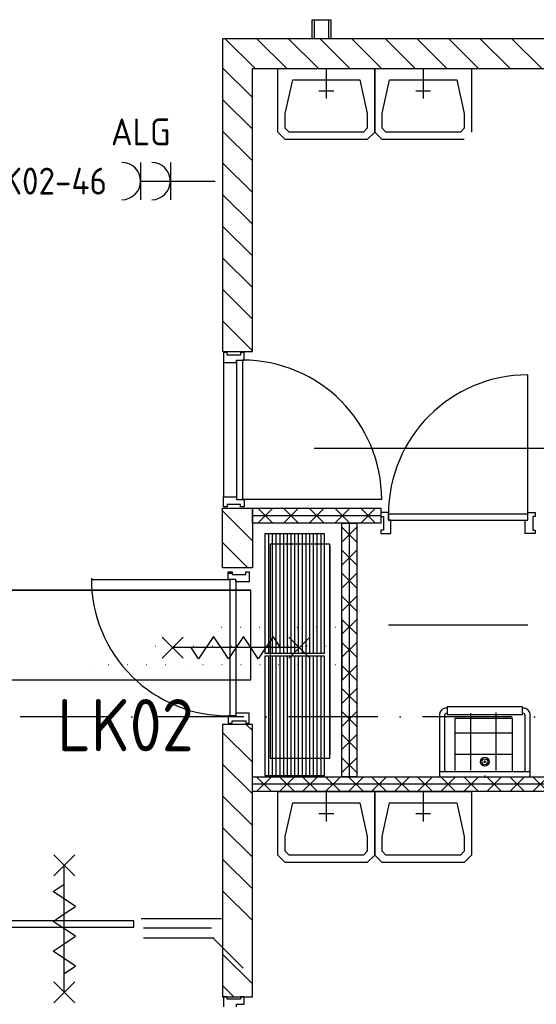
# Model space of a CAD drawing. Header units: millimetres. Extents: x 90707 to 259985, y -1262 to 84291.
# Tile 36 of 75: x 132325 to 135791, y 46882 to 53481. Entities that reach past the tile are written whole.
import ezdxf
from ezdxf.enums import TextEntityAlignment as Align

# ---------------------------------------------------------------- set-up
doc = ezdxf.new("R2010")
doc.units = ezdxf.units.MM
doc.header["$LTSCALE"] = 100
for name, pattern in [('CENTER2', [11.25, 7.5, -1.25, 1.25, -1.25]), ('CENTERX2', [40, 25, -5, 5, -5]), ('DASHDOT', [9, 6, -1.5, 0, -1.5])]:
    doc.linetypes.add(name, pattern=pattern)
doc.layers.get('0').update_dxf_attribs({"linetype": 'CONTINUOUS'})
for name, color, linetype in [('AANSLWCD', 3, 'CONTINUOUS'), ('ABNSLWCD_ATTRIB', 2, 'CONTINUOUS'), ('AL$7----_STRAMIEN', 1, 'DASHDOT'), ('AL22----_BINNENWAND', 7, 'CONTINUOUS'), ('AL28----_KONSTRUKTIE', 3, 'CONTINUOUS'), ('AL31----_BUITENKOZ', 7, 'CONTINUOUS'), ('AL32----_BINNENKOZ', 7, 'CONTINUOUS'), ('AL32----_DRAAIR', 7, 'CONTINUOUS'), ('AL32----_DRAAIRICHTING', 1, 'CONTINUOUS'), ('AL65----_BEVEILIGING', 7, 'CONTINUOUS'), ('AL74----_INRSANITAIR', 7, 'CONTINUOUS'), ('ALL-----_REFLIJNEN', 8, 'CONTINUOUS'), ('ALXA7---_KALKZVUIL', 1, 'CONTINUOUS'), ('ALXAB---_PREFABBETON', 1, 'CONTINUOUS'), ('EB62205-_ATTRIB', 2, 'CONTINUOUS'), ('EL6441--_DATACOM', 3, 'CONTINUOUS'), ('KABELGOOT', 8, 'CONTINUOUS'), ('STRAMIEN', 1, 'CENTER2'), ('VERDELER', 3, 'CONTINUOUS'), ('VOLGNUMMER', 7, 'CONTINUOUS')]:
    doc.layers.add(name, color=color, linetype=linetype)
doc.styles.add('1_8', font='ISO', dxfattribs={"height": 1.8})
doc.styles.add('2_0', font='iso', dxfattribs={"height": 200})
doc.styles.add('3_5', font='iso', dxfattribs={"height": 3.5})
doc.styles.get("Standard").update_dxf_attribs({"font": 'iso.shx'})

# ---------------------------------------------------------------- blocks, each defined once
blk = doc.blocks.new('ES111261')
for p, q in [((-5, 1.75), (5, 1.75)), ((-5, 1.5), (5, 1.5)), ((-5, 1.25), (5, 1.25)), ((-5, 1), (5, 1)), ((-5, 0.75), (5, 0.75)), ((-5, 0.5), (5, 0.5)), ((-5, 0.25), (5, 0.25)), ((-5, 0), (5, 0)), ((-5, -0.25), (5, -0.25)), ((-5, -0.5), (5, -0.5)), ((-5, -0.75), (5, -0.75)), ((-5, -1), (5, -1)), ((-5, -1.25), (5, -1.25)), ((-5, -1.5), (5, -1.5)), ((-5, -1.75), (5, -1.75)), ((-5, -2), (5, -2))]:
    blk.add_line(p, q)
blk.add_lwpolyline([(-5, -2), (5, -2), (5, 2), (-5, 2)], close=True)
for tag, height, style, flags, p in [('GROEPI', 1.8, '1_8', 9, (0, 9.5)), ('GROEP', 1.8, '1_8', 8, (0, 7.5)), ('CODE', 3.5, '3_5', 8, (0, 4.5)), ('M_CODE', 1.8, '1_8', 9, (0, 0)), ('KAST', 1.8, '1_8', 9, (0, -3.5)), ('VERMOGEN', 1.8, '1_8', 9, (0, -5.5)), ('DOEL', 1.8, '1_8', 9, (0, -7.5)), ('VERMOGENI', 1.8, '1_8', 9, (0, -9.5)), ('DOELI', 1.8, '1_8', 9, (0, -11.5))]:
    blk.add_attdef(tag, text='', height=height, dxfattribs=dict(style=style, flags=flags)).set_placement(p, align=Align.MIDDLE_CENTER)
at = {"style": '1_8', "flags": 9}
blk.add_attdef('RUIMTE', text='', height=1.8, dxfattribs=at).set_placement((0, -9.5), align=Align.MIDDLE)
blk = doc.blocks.new('ES3W2A')
for p, q in [((1.25, 2), (-1.25, 2)), ((0, 2), (0, -3)), ((1.25, 0), (-1.25, 0))]:
    blk.add_line(p, q)
for centre in [(0, 3.25), (0, 1.25)]:
    blk.add_arc(centre, 1.25, 180, 0)
at = {"style": '1_8'}
for tag, flags, p in [('VERMOGEN', 9, (-2.5, 5)), ('GROEP', 8, (0, 5)), ('SCHAK', 8, (2.5, 5)), ('GELIJK', 9, (5, 5)), ('KAST', 9, (7, 5)), ('TAL', 8, (2.5, 5))]:
    blk.add_attdef(tag, text='', height=1.8, rotation=90, dxfattribs=dict(at, flags=flags)).set_placement(p, align=Align.MIDDLE_CENTER)
at = {"style": '1_8', "width": 0.7, "flags": 8}
blk.add_attdef('DOEL', text='', height=1.8, rotation=90, dxfattribs=at).set_placement((-2.5, 5), align=Align.MIDDLE_LEFT)
at = {"style": '1_8', "flags": 9}
blk.add_attdef('M_CODE', text='', height=1.8, dxfattribs=at).set_placement((0, 0), align=Align.MIDDLE_CENTER)
blk = doc.blocks.new('EH100003')
blk.add_lwpolyline([(-1, -0.5), (0, -0.5), (0, 0.5), (-1, 0.5)])
at = {"style": '2_0', "flags": 9}
for tag in ['FUNCTIE', 'SCHOT']:
    blk.add_attdef(tag, text='', height=0.5, dxfattribs=at).set_placement((0, 0), align=Align.MIDDLE)
blk = doc.blocks.new('EH100000')
at = {"linetype": 'ByBlock'}
for p, q in [((1, 0.5), (0, 0.5)), ((1, 0.5, 1), (0, 0.5, 1)), ((0, -0.5, 1), (1, -0.5, 1)), ((1, -0.5), (0, -0.5))]:
    blk.add_line(p, q, dxfattribs=at)
at = {"linetype": 'ByBlock', "invisible_edges": 15}
for points in [[(1, -0.5), (0, -0.5), (0, 0.5), (1, 0.5)], [(0, 0.5), (1, 0.5), (1, 0.5, 1), (0, 0.5, 1)], [(0, -0.5, 1), (1, -0.5, 1), (1, -0.5), (0, -0.5)]]:
    blk.add_3dface(points, dxfattribs=at)
at = {"linetype": 'ByBlock', "style": '2_0', "flags": 8}
blk.add_attdef('FUNCTIE', text='', height=0.5, dxfattribs=at).set_placement((0.5, 0), align=Align.MIDDLE)
at = {"linetype": 'ByBlock', "flags": 9}
blk.add_attdef('SCHOT', text='', height=0.5, dxfattribs=at).set_placement((0.5, 0), align=Align.MIDDLE)
blk = doc.blocks.new('EH100005')
blk.add_lwpolyline([(-1, -0.5), (0, -0.5), (0, 0.5), (-1, 0.5)])
at = {"style": '2_0', "flags": 9}
blk.add_attdef('HULPSTUK', text='', height=0.5, dxfattribs=at).set_placement((0, 0), align=Align.MIDDLE)
blk = doc.blocks.new('A$Cca306792')
at = {"layer": 'KABELGOOT'}
h = blk.add_hatch(dxfattribs=at)
h.set_pattern_fill('KABELGT', color=256, scale=20, style=0)
h.set_pattern_definition([(0, (33037.4, -102090.6), (62.5, 125), [2, -125])])
edge = h.paths.add_edge_path(flags=16)
edge.add_line((43282.1, 50318), (43372.2, 50318))
edge = h.paths.add_edge_path(flags=16)
edge.add_line((43372.2, 50318), (43372.2, 50919.2))
edge = h.paths.add_edge_path(flags=16)
edge.add_line((43372.2, 50919.2), (43282.1, 50919.2))
edge = h.paths.add_edge_path(flags=17)
edge.add_line((43282.1, 50919.2), (43282.1, 50318))
edge = h.paths.add_edge_path()
edge.add_line((43282.1, 50318), (43372.2, 50919.2))
edge = h.paths.add_edge_path(flags=16)
edge.add_line((43282.1, 50919.2), (43372.2, 50318))
edge = h.paths.add_edge_path()
edge.add_line((43372.2, 50318), (41294.6, 50319.2))
edge.add_line((43372.2, 50919.2), (41894.6, 50919.2))
edge.add_line((43368.3, 50719.2), (43368.3, 50319.2))
at = {"layer": 'AL$7----_STRAMIEN', "color": 1}
blk.add_lwpolyline([(146221.5, 50069.5), (3931.4, 50069.5)], dxfattribs=at)
at = {"layer": 'AL22----_BINNENWAND', "color": 8}
for p, q in [((43168.3, 54742.7), (43293.3, 54742.7)), ((43168.3, 54614.7), (43168.3, 54742.7)), ((43293.3, 54742.7), (43293.3, 54614.7)), ((43293.3, 54614.7), (43168.3, 54614.7)), ((42768.3, 51469.2), (43630.8, 51469.2)), ((42768.3, 51369.2), (42768.3, 51469.2)), ((43630.8, 51469.2), (43630.8, 51369.2)), ((43630.8, 51369.2), (42768.3, 51369.2)), ((43368.3, 49669.2), (43368.3, 51369.2)), ((43368.3, 51369.2), (43468.3, 51369.2)), ((43468.3, 51369.2), (43468.3, 49669.2)), ((42768.3, 49569.2), (42768.3, 49669.2)), ((42768.3, 49669.2), (44782.3, 49669.2)), ((43468.3, 49669.2), (43368.3, 49669.2)), ((44882.3, 49569.2), (42768.3, 49569.2))]:
    blk.add_line(p, q, dxfattribs=at)
at = {"layer": 'AL22----_BINNENWAND', "color": 8, "linetype": 'Continuous'}
for p, q in [((43183.3, 54742.7), (43183.3, 54614.7)), ((43278.3, 54742.7), (43278.3, 54614.7))]:
    blk.add_line(p, q, dxfattribs=at)
at = {"layer": 'AL28----_KONSTRUKTIE', "color": 8, "linetype": 'Continuous'}
for p, q in [((48918.3, 54614.7), (42568.3, 54614.7)), ((42568.3, 54614.7), (42568.3, 52519.2)), ((42768.3, 52519.2), (42768.3, 54414.7)), ((42768.3, 54414.7), (48718.3, 54414.7)), ((42568.3, 52519.2), (42768.3, 52519.2)), ((42568.3, 51069.2), (42568.3, 51469.2)), ((42568.3, 51469.2), (42768.3, 51469.2)), ((42768.3, 51469.2), (42768.3, 51069.2)), ((42768.3, 51069.2), (42568.3, 51069.2)), ((42768.3, 50019.2), (42568.3, 50019.2)), ((42568.3, 50019.2), (42568.3, 48193.7)), ((42768.3, 48193.7), (42768.3, 50019.2)), ((42568.3, 48193.7), (42768.3, 48193.7))]:
    blk.add_line(p, q, dxfattribs=at)
at = {"layer": 'AL31----_BUITENKOZ', "color": 8, "linetype": 'Continuous'}
for p, q in [((41973.4, 48702.5), (41038.9, 48702.5)), ((41973.4, 48661.5), (41973.4, 48702.5)), ((41038.9, 48661.5), (41973.4, 48661.5))]:
    blk.add_line(p, q, dxfattribs=at)
at = {"layer": 'AL32----_BINNENKOZ', "color": 8}
for p, q in [((42598.3, 52511.2), (42573.3, 52511.2)), ((42573.3, 52511.2), (42573.3, 52444.2)), ((42598.3, 52495.2), (42598.3, 52511.2)), ((42687.3, 52495.2), (42598.3, 52495.2)), ((42712.3, 52511.2), (42687.3, 52511.2)), ((42687.3, 52511.2), (42687.3, 52495.2)), ((42712.3, 52461.2), (42712.3, 52511.2)), ((42573.3, 52444.2), (42661.3, 52444.2)), ((42661.3, 52461.2), (42661.3, 51527.2)), ((42661.3, 52444.2), (42661.3, 52461.2)), ((42661.3, 52461.2), (42712.3, 52461.2)), ((42701.3, 52461.2), (42701.3, 51527.2)), ((42573.3, 51477.2), (42573.3, 51544.2)), ((42573.3, 51544.2), (42661.3, 51544.2)), ((42661.3, 51544.2), (42661.3, 51527.2)), ((42598.3, 51477.2), (42573.3, 51477.2)), ((42687.3, 51493.2), (42598.3, 51493.2)), ((42598.3, 51493.2), (42598.3, 51477.2)), ((42661.3, 51527.2), (42712.3, 51527.2)), ((42687.3, 51477.2), (42687.3, 51493.2)), ((42712.3, 51477.2), (42687.3, 51477.2)), ((42712.3, 51527.2), (42712.3, 51477.2)), ((43630.8, 51438.7), (43630.8, 51413.7)), ((43680.8, 51438.7), (43630.8, 51438.7)), ((43630.8, 51413.7), (43646.8, 51413.7)), ((43646.8, 51413.7), (43646.8, 51321.7)), ((43680.8, 51387.7), (43680.8, 51438.7)), ((44614.8, 51427.7), (43680.8, 51427.7)), ((44614.8, 51427.7), (43680.8, 51427.7)), ((43680.8, 51427.7), (43680.8, 51387.7)), ((44614.8, 51387.7), (44614.8, 51438.7)), ((44614.8, 51438.7), (44664.8, 51438.7)), ((44614.8, 51387.7), (44614.8, 51427.7)), ((44664.8, 51413.7), (44648.8, 51413.7)), ((44648.8, 51413.7), (44648.8, 51321.7)), ((44664.8, 51438.7), (44664.8, 51413.7)), ((43697.8, 51387.7), (43680.8, 51387.7)), ((43680.8, 51387.7), (44614.8, 51387.7)), ((43697.8, 51299.7), (43697.8, 51387.7)), ((44597.8, 51299.7), (44597.8, 51387.7)), ((44597.8, 51387.7), (44614.8, 51387.7)), ((43646.8, 51321.7), (43630.8, 51321.7)), ((43630.8, 51321.7), (43630.8, 51299.7)), ((43630.8, 51299.7), (43697.8, 51299.7)), ((44664.8, 51299.7), (44597.8, 51299.7)), ((44648.8, 51321.7), (44664.8, 51321.7)), ((44664.8, 51321.7), (44664.8, 51299.7)), ((42606.6, 51041.2), (42631.6, 51041.2)), ((42606.6, 50991.2), (42606.6, 51041.2)), ((42606.6, 51032.9), (42631.6, 51032.9)), ((42631.6, 51041.2), (42631.6, 51025.2)), ((42631.6, 51025.2), (42723.6, 51025.2)), ((42723.6, 51025.2), (42723.6, 51041.2)), ((42723.6, 51041.2), (42745.6, 51041.2)), ((42745.6, 51041.2), (42745.6, 50974.2)), ((41687.6, 50991.2), (42617.6, 50991.2)), ((42657.6, 50991.2), (42606.6, 50991.2)), ((42617.6, 50991.2), (42617.6, 50077.2)), ((42657.6, 50991.2), (42657.6, 50077.2)), ((42657.6, 50974.2), (42657.6, 50991.2)), ((42745.6, 50974.2), (42657.6, 50974.2)), ((43680.8, 50687.7), (44614.8, 50687.7)), ((42745.6, 50094.2), (42657.6, 50094.2)), ((42657.6, 50094.2), (42657.6, 50077.2)), ((42745.6, 50027.2), (42745.6, 50094.2)), ((42657.6, 50077.2), (42606.6, 50077.2)), ((42606.6, 50077.2), (42606.6, 50027.2)), ((42606.6, 50027.2), (42631.6, 50027.2)), ((42631.6, 50027.2), (42631.6, 50043.2)), ((42631.6, 50043.2), (42723.6, 50043.2)), ((42723.6, 50043.2), (42723.6, 50027.2)), ((42723.6, 50027.2), (42745.6, 50027.2)), ((42021.4, 48719.7), (42560.8, 48719.7)), ((42038.4, 48655.5), (42493.8, 48655.5)), ((42038.4, 48588.5), (42510.8, 48588.5)), ((42598.3, 48193.7), (42573.3, 48193.7)), ((42573.3, 48193.7), (42573.3, 48126.7)), ((42598.3, 48177.7), (42598.3, 48193.7)), ((42687.3, 48177.7), (42598.3, 48177.7)), ((42712.3, 48193.7), (42687.3, 48193.7)), ((42687.3, 48193.7), (42687.3, 48177.7)), ((42712.3, 48143.7), (42712.3, 48193.7)), ((42661.3, 48126.7), (42661.3, 48143.7)), ((42661.3, 48143.7), (42712.3, 48143.7))]:
    blk.add_line(p, q, dxfattribs=at)
at = {"layer": 'AL32----_BINNENKOZ', "color": 8, "linetype": 'Continuous'}
blk.add_line((42573.3, 52444.2), (42573.3, 51544.2), dxfattribs=at)
at = {"layer": 'AL32----_BINNENKOZ', "color": 8}
blk.add_arc((42604.1, 50993.6), 916.5, 179.65001, 270.84499, dxfattribs=at)
at = {"layer": 'AL32----_DRAAIR', "color": 8}
blk.add_line((43635.3, 51527.2), (42701.3, 51527.2), dxfattribs=at)
blk.add_arc((42701.3, 51527.2), 934, 0, 90, dxfattribs=at)
at = {"layer": 'AL32----_DRAAIRICHTING', "color": 8}
blk.add_line((44614.8, 51427.7), (44614.8, 52361.7), dxfattribs=at)
blk.add_arc((44614.8, 51427.7), 934, 90, 180, dxfattribs=at)
at = {"layer": 'AL65----_BEVEILIGING', "color": 8, "linetype": 'Continuous'}
for p, q in [((42302.6, 50464.2), (42162.6, 50604.2)), ((42302.6, 50604.2), (42162.6, 50464.2)), ((42507.6, 50609.2), (42407.6, 50459.2)), ((42557.6, 50534.2), (42507.6, 50609.2)), ((42707.6, 50609.2), (42607.6, 50459.2)), ((42757.6, 50534.2), (42707.6, 50609.2)), ((42907.6, 50609.2), (42807.6, 50459.2)), ((42957.6, 50534.2), (42907.6, 50609.2)), ((43152.6, 50464.2), (43012.6, 50604.2)), ((43152.6, 50604.2), (43012.6, 50464.2)), ((43082.6, 50534.2), (42232.6, 50534.2)), ((42407.6, 50459.2), (42357.6, 50534.2)), ((42607.6, 50459.2), (42557.6, 50534.2)), ((42807.6, 50459.2), (42757.6, 50534.2)), ((41436.2, 49004.5), (41576.2, 49144.5)), ((41576.2, 49004.5), (41436.2, 49144.5)), ((41506.2, 48224.5), (41506.2, 49074.5)), ((41431.2, 48899.5), (41506.2, 48949.5)), ((41581.2, 48799.5), (41431.2, 48899.5)), ((41506.2, 48749.5), (41581.2, 48799.5)), ((41431.2, 48699.5), (41506.2, 48749.5)), ((41581.2, 48599.5), (41431.2, 48699.5)), ((41506.2, 48549.5), (41581.2, 48599.5)), ((41431.2, 48499.5), (41506.2, 48549.5)), ((41581.2, 48399.5), (41431.2, 48499.5)), ((41506.2, 48349.5), (41581.2, 48399.5)), ((41436.2, 48154.5), (41576.2, 48294.5)), ((41576.2, 48154.5), (41436.2, 48294.5))]:
    blk.add_line(p, q, dxfattribs=at)
at = {"layer": 'AL74----_INRSANITAIR', "color": 8, "linetype": 'Continuous'}
for p, q in [((42938.8, 54114.7), (42938.8, 54414.7)), ((42938.8, 54414.7), (43588.8, 54414.7)), ((43263.8, 54414.7), (43263.8, 54214.7)), ((43588.8, 54414.7), (43588.8, 54114.7)), ((43588.8, 54114.7), (43588.8, 54414.7)), ((43913.8, 54414.7), (43913.8, 54214.7)), ((44238.8, 54414.7), (44238.8, 54114.7)), ((42988.8, 54114.7), (43038.8, 54339.7)), ((43038.8, 54339.7), (43488.8, 54339.7)), ((43488.8, 54339.7), (43538.8, 54114.7)), ((43638.8, 54114.7), (43688.8, 54339.7)), ((43688.8, 54339.7), (44138.8, 54339.7)), ((44138.8, 54339.7), (44188.8, 54114.7)), ((43313.8, 54264.7), (43213.8, 54264.7)), ((43963.8, 54264.7), (43863.8, 54264.7)), ((42938.8, 53989.7), (42938.8, 54114.7)), ((42988.8, 54014.7), (42988.8, 54114.7)), ((43538.8, 54114.7), (43538.8, 54014.7)), ((43588.8, 54114.7), (43588.8, 53989.7)), ((43588.8, 53989.7), (43588.8, 54114.7)), ((43638.8, 54014.7), (43638.8, 54114.7)), ((44188.8, 54114.7), (44188.8, 54014.7)), ((44238.8, 54114.7), (44238.8, 53989.7)), ((42988.8, 53939.7), (42938.8, 53989.7)), ((43013.8, 53989.7), (42988.8, 54014.7)), ((43513.8, 53989.7), (43013.8, 53989.7)), ((43538.8, 54014.7), (43513.8, 53989.7)), ((43588.8, 53989.7), (43538.8, 53939.7)), ((43638.8, 53939.7), (43588.8, 53989.7)), ((43663.8, 53989.7), (43638.8, 54014.7)), ((44163.8, 53989.7), (43663.8, 53989.7)), ((44188.8, 54014.7), (44163.8, 53989.7)), ((43538.8, 53939.7), (42988.8, 53939.7)), ((44188.8, 53939.7), (43638.8, 53939.7)), ((44234.4, 49713.2), (44234.4, 50095.7)), ((44403.6, 49710), (44403.6, 50098.9)), ((44513.8, 50060), (44125.8, 50060)), ((44125.8, 50060), (44125.8, 49710)), ((44513.8, 49708.4), (44513.8, 50060)), ((44513.8, 49961.2), (44125.8, 49961.2)), ((44513.8, 49818.6), (44125.8, 49818.6)), ((42938.8, 49269.2), (42938.8, 49569.2)), ((42938.8, 49569.2), (43588.8, 49569.2)), ((43263.8, 49569.2), (43263.8, 49369.2)), ((43588.8, 49569.2), (43588.8, 49269.2)), ((43588.8, 49269.2), (43588.8, 49569.2)), ((43588.8, 49569.2), (44238.8, 49569.2)), ((43913.8, 49569.2), (43913.8, 49369.2)), ((44238.8, 49569.2), (44238.8, 49269.2)), ((42988.8, 49269.2), (43038.8, 49494.2)), ((43038.8, 49494.2), (43488.8, 49494.2)), ((43488.8, 49494.2), (43538.8, 49269.2)), ((43638.8, 49269.2), (43688.8, 49494.2)), ((43688.8, 49494.2), (44138.8, 49494.2)), ((44138.8, 49494.2), (44188.8, 49269.2)), ((43313.8, 49419.2), (43213.8, 49419.2)), ((43963.8, 49419.2), (43863.8, 49419.2)), ((42938.8, 49144.2), (42938.8, 49269.2)), ((42988.8, 49169.2), (42988.8, 49269.2)), ((43538.8, 49269.2), (43538.8, 49169.2)), ((43588.8, 49269.2), (43588.8, 49144.2)), ((43588.8, 49144.2), (43588.8, 49269.2)), ((43638.8, 49169.2), (43638.8, 49269.2)), ((44188.8, 49269.2), (44188.8, 49169.2)), ((44238.8, 49269.2), (44238.8, 49144.2)), ((43013.8, 49144.2), (42988.8, 49169.2)), ((43538.8, 49169.2), (43513.8, 49144.2)), ((43663.8, 49144.2), (43638.8, 49169.2)), ((44188.8, 49169.2), (44163.8, 49144.2)), ((42988.8, 49094.2), (42938.8, 49144.2)), ((43513.8, 49144.2), (43013.8, 49144.2)), ((43588.8, 49144.2), (43538.8, 49094.2)), ((43638.8, 49094.2), (43588.8, 49144.2)), ((44163.8, 49144.2), (43663.8, 49144.2)), ((44238.8, 49144.2), (44188.8, 49094.2)), ((43538.8, 49094.2), (42988.8, 49094.2)), ((44188.8, 49094.2), (43638.8, 49094.2))]:
    blk.add_line(p, q, dxfattribs=at)
at = {"layer": 'AL74----_INRSANITAIR', "color": 8}
for p, q in [((44077.3, 50129.2), (44072.3, 50129.2)), ((44077.3, 50094.2), (44072.3, 50094.2)), ((44077.3, 50084.2), (44077.3, 50139.2)), ((44077.3, 50139.2), (44577.3, 50139.2)), ((44577.3, 50139.2), (44577.3, 50084.2)), ((44582.3, 50129.2), (44577.3, 50129.2)), ((44582.3, 50094.2), (44577.3, 50094.2)), ((44022.3, 50079.2), (44022.3, 49679.2)), ((44057.3, 50079.2), (44057.3, 49714.2)), ((44577.3, 50084.2), (44077.3, 50084.2)), ((44597.3, 49714.2), (44597.3, 50079.2)), ((44632.3, 49679.2), (44632.3, 50079.2)), ((44317.7, 49769.2), (44336.2, 49769.2)), ((44327.3, 49761.3), (44327.3, 49777.2)), ((44032.3, 49704.2), (44622.3, 49704.2)), ((44032.3, 49669.2), (44622.3, 49669.2)), ((44327.3, 49676.4), (44327.3, 49661.9))]:
    blk.add_line(p, q, dxfattribs=at)
for radius in [30, 20]:
    blk.add_circle((44327.3, 49769.2), radius, dxfattribs=at)
for centre, radius, start, end in [((44072.3, 50079.2), 50, 90, 180), ((44072.3, 50079.2), 15, 90, 180), ((44582.3, 50079.2), 50, 0, 90), ((44582.3, 50079.2), 15, 0, 90), ((44032.3, 49694.2), 10, 90, 180), ((44067.3, 49714.2), 10, 180, 270), ((44587.3, 49714.2), 10, 270, 0), ((44622.3, 49694.2), 10, 0, 90), ((44032.3, 49679.2), 10, 180, 270), ((44622.3, 49679.2), 10, 270, 0)]:
    blk.add_arc(centre, radius, start, end, dxfattribs=at)
at = {"layer": 'ALL-----_REFLIJNEN', "color": 8, "linetype": 'Continuous'}
for p, q in [((42768.3, 51419.2), (43630.8, 51419.2)), ((43418.3, 51369.2), (43418.3, 49669.2)), ((44832.3, 49619.2), (42768.3, 49619.2))]:
    blk.add_line(p, q, dxfattribs=at)
at = {"layer": 'ALXA7---_KALKZVUIL', "color": 8}
for p, q in [((42904.6, 51469.2), (42804.6, 51369.2)), ((42804.6, 51469.2), (42904.6, 51369.2)), ((43077.1, 51469.2), (42977.1, 51369.2)), ((42977.1, 51469.2), (43077.1, 51369.2)), ((43249.6, 51469.2), (43149.6, 51369.2)), ((43149.6, 51469.2), (43249.6, 51369.2)), ((43422.1, 51469.2), (43322.1, 51369.2)), ((43322.1, 51469.2), (43422.1, 51369.2)), ((43594.6, 51469.2), (43494.6, 51369.2)), ((43494.6, 51469.2), (43594.6, 51369.2)), ((43468.3, 51241.9), (43368.3, 51341.9)), ((43468.3, 51341.9), (43368.3, 51241.9)), ((43468.3, 51087.4), (43368.3, 51187.4)), ((43468.3, 51187.4), (43368.3, 51087.4)), ((43468.3, 50932.8), (43368.3, 51032.8)), ((43468.3, 51032.8), (43368.3, 50932.8)), ((43468.3, 50778.3), (43368.3, 50878.3)), ((43468.3, 50878.3), (43368.3, 50778.3)), ((43468.3, 50623.7), (43368.3, 50723.7)), ((43468.3, 50723.7), (43368.3, 50623.7)), ((43468.3, 50469.2), (43368.3, 50569.2)), ((43468.3, 50569.2), (43368.3, 50469.2)), ((43468.3, 50314.6), (43368.3, 50414.6)), ((43468.3, 50414.6), (43368.3, 50314.6)), ((43468.3, 50160.1), (43368.3, 50260.1)), ((43468.3, 50260.1), (43368.3, 50160.1)), ((43468.3, 50005.5), (43368.3, 50105.5)), ((43468.3, 50105.5), (43368.3, 50005.5)), ((43468.3, 49851), (43368.3, 49951)), ((43468.3, 49951), (43368.3, 49851)), ((43468.3, 49696.5), (43368.3, 49796.5)), ((43468.3, 49796.5), (43368.3, 49696.5)), ((42795.5, 49569.2), (42895.5, 49669.2)), ((42895.5, 49569.2), (42795.5, 49669.2)), ((42950, 49569.2), (43050, 49669.2)), ((43050, 49569.2), (42950, 49669.2)), ((43104.4, 49569.2), (43204.4, 49669.2)), ((43204.4, 49569.2), (43104.4, 49669.2)), ((43258.9, 49569.2), (43358.9, 49669.2)), ((43358.9, 49569.2), (43258.9, 49669.2)), ((43413.3, 49569.2), (43513.3, 49669.2)), ((43513.3, 49569.2), (43413.3, 49669.2)), ((43567.8, 49569.2), (43667.8, 49669.2)), ((43667.8, 49569.2), (43567.8, 49669.2)), ((43722.2, 49569.2), (43822.2, 49669.2)), ((43822.2, 49569.2), (43722.2, 49669.2)), ((43876.6, 49569.2), (43976.6, 49669.2)), ((43976.6, 49569.2), (43876.6, 49669.2)), ((44031.1, 49569.2), (44131.1, 49669.2)), ((44131.1, 49569.2), (44031.1, 49669.2)), ((44185.5, 49569.2), (44285.5, 49669.2)), ((44285.5, 49569.2), (44185.5, 49669.2)), ((44340, 49569.2), (44440, 49669.2)), ((44440, 49569.2), (44340, 49669.2)), ((44494.4, 49569.2), (44594.4, 49669.2)), ((44594.4, 49569.2), (44494.4, 49669.2)), ((44648.9, 49569.2), (44748.9, 49669.2)), ((44748.9, 49569.2), (44648.9, 49669.2))]:
    blk.add_line(p, q, dxfattribs=at)
at = {"layer": 'ALXAB---_PREFABBETON', "color": 8}
for p, q in [((42786.3, 54414.7), (42586.3, 54614.7)), ((42998.4, 54414.7), (42798.4, 54614.7)), ((43210.5, 54414.7), (43010.5, 54614.7)), ((43422.7, 54414.7), (43222.7, 54614.7)), ((43634.8, 54414.7), (43434.8, 54614.7)), ((43860.7, 54414.7), (43660.7, 54614.7)), ((44072.8, 54414.7), (43872.8, 54614.7)), ((44285, 54414.7), (44085, 54614.7)), ((44497.1, 54414.7), (44297.1, 54614.7)), ((44709.2, 54414.7), (44509.2, 54614.7)), ((42768.3, 54220.5), (42568.3, 54420.5)), ((42768.3, 54008.4), (42568.3, 54208.4)), ((42768.3, 53796.2), (42568.3, 53996.2)), ((42768.3, 53584.1), (42568.3, 53784.1)), ((42768.3, 53372), (42568.3, 53572)), ((42768.3, 53159.8), (42568.3, 53359.8)), ((42768.3, 52947.7), (42568.3, 53147.7)), ((42768.3, 52735.6), (42568.3, 52935.6)), ((42768.3, 52523.4), (42568.3, 52723.4)), ((42768.3, 51250.6), (42568.3, 51450.6)), ((42768.3, 51462.8), (42761.9, 51469.2)), ((42737.6, 51069.2), (42568.3, 51238.5)), ((42768.3, 49765.7), (42568.3, 49965.7)), ((42768.3, 49977.8), (42727, 50019.2)), ((42768.3, 49553.6), (42568.3, 49753.6)), ((42768.3, 49341.5), (42568.3, 49541.5)), ((42768.3, 49129.3), (42568.3, 49329.3)), ((42768.3, 48917.2), (42568.3, 49117.2)), ((42768.3, 48705.1), (42568.3, 48905.1)), ((42706.1, 48385.1), (42506.1, 48585.1)), ((42768.3, 48280.8), (42568.3, 48480.8)), ((42643.3, 48193.7), (42568.3, 48268.7))]:
    blk.add_line(p, q, dxfattribs=at)
at = {"layer": 'KABELGOOT'}
blk.add_line((43368.3, 50719.2), (43368.3, 50319.2), dxfattribs=at)
at = {"layer": 'STRAMIEN', "linetype": 'CENTERX2'}
blk.add_lwpolyline([(49668.1, 51869.5), (43181.4, 51869.5)], dxfattribs=at)
at = {"layer": 'KABELGOOT'}
for name, p, xscale, yscale, zscale, rotation in [('EH100003', (43086.8, 51228, -3650), 60, 400, 2600, 90.00000000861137), ('EH100000', (43086.9, 49818.2), 1398, 400, 60, 90), ('EH100000', (42757.8, 50619.2), 1788.963541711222, 600, 60, 180), ('EH100003', (43086.8, 49794, -3650), 60, 400, 2600, 270.0000000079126)]:
    blk.add_blockref(name, p, dxfattribs=dict(at, xscale=xscale, yscale=yscale, zscale=zscale, rotation=rotation))
at = {"layer": 'KABELGOOT', "xscale": 60, "yscale": 600, "zscale": 60}
blk.add_blockref('EH100005', (42757.8, 50619.2), dxfattribs=at)
at = {"layer": 'VOLGNUMMER', "color": 252, "linetype": 'ByBlock'}
for tag, p in [('0.28', (16186.8, 74214.2)), ('0.16', (78892.6, 73104.9)), ('0.17', (62961.4, 72993.7)), ('0.29', (35887.3, 72528.7)), ('0.18', (53124.4, 64542.4)), ('0.701', (85482.2, 63517.2)), ('0.32', (36092.4, 63165.6)), ('0.30', (29365.6, 63127.8)), ('0.12', (90689.5, 63023.6)), ('0.29A', (33164.9, 62744.5)), ('0.30', (38191.2, 61493.7)), ('0.19', (61479.4, 61433)), ('0.27', (17657, 61362.6)), ('0.14', (89762.2, 60088.3)), ('0.33', (45869.2, 59450.3)), ('0.15', (73453.9, 57402.1)), ('0.801', (112714.4, 57073.3)), ('0.25', (28058.4, 57013.2)), ('0.18A', (61029.2, 56759.4)), ('0.26A', (36299, 54851)), ('0.20', (60894.5, 53506.4)), ('0.800', (90980.3, 50804)), ('0.25A', (73288.1, 48435.5)), ('0.300', (94483.1, 48257)), ('0.21', (58702.5, 48177.6)), ('0.24', (35040.6, 47782.8)), ('0.102', (87630.8, 47613.4)), ('0.203', (95794.7, 46197)), ('0.26', (18559.4, 46118.8)), ('0.802', (68387.3, 42721)), ('0.204', (95496.6, 42148.7)), ('0.07B', (66790.5, 38908.8)), ('0.702', (95327.1, 36512.9))]:
    blk.add_attdef(tag, text='', height=250, dxfattribs=at).set_placement(p, align=Align.MIDDLE_CENTER)
at = {"layer": 'VOLGNUMMER', "color": 8, "linetype": 'ByBlock'}
blk.add_attdef('0.600', text='', height=250, dxfattribs=at).set_placement((96800.2, 48299.9), align=Align.MIDDLE_CENTER)

msp = doc.modelspace()

# ---------------------------------------------------------------- block references
at = {"layer": 'AANSLWCD'}
ref = msp.add_blockref('ES3W2A', (133335.8, 52398.6, 1050), dxfattribs=dict(at, xscale=100, yscale=100, zscale=100, rotation=90))
ref.add_attrib('DOEL', 'ALG', dxfattribs={"layer": 'ABNSLWCD_ATTRIB', "color": 1, "height": 180, "style": '1_8', "flags": 8}).set_placement((133336.7, 52728.8, 1050), align=Align.MIDDLE_RIGHT)
ref.add_attrib('GROEP', 'LK02-46', dxfattribs={"layer": 'ABNSLWCD_ATTRIB', "color": 1, "height": 180, "style": '1_8', "flags": 8}).set_placement((132910.8, 52398.6, 1050), align=Align.MIDDLE_RIGHT)
at = {"layer": 'EL6441--_DATACOM'}
msp.add_blockref('A$Cca306792', (91118.2, -1262.1), dxfattribs=at)
at = {"layer": 'VERDELER', "xscale": 80, "yscale": 100, "zscale": 100, "rotation": 270}
msp.add_blockref('ES111261', (134169.3, 49635.6), dxfattribs=at)
at = {"layer": 'VERDELER'}
ref = msp.add_blockref('ES111261', (134169.3, 48814.6), dxfattribs=dict(at, xscale=80, yscale=100, zscale=100, rotation=270))
ref.add_attrib('CODE', 'LK02', dxfattribs={"layer": 'EB62205-_ATTRIB', "color": 3, "height": 350, "style": '3_5', "flags": 8}).set_placement((133034.7, 48752.3), align=Align.MIDDLE_CENTER)

doc.saveas('drawing.dxf')
